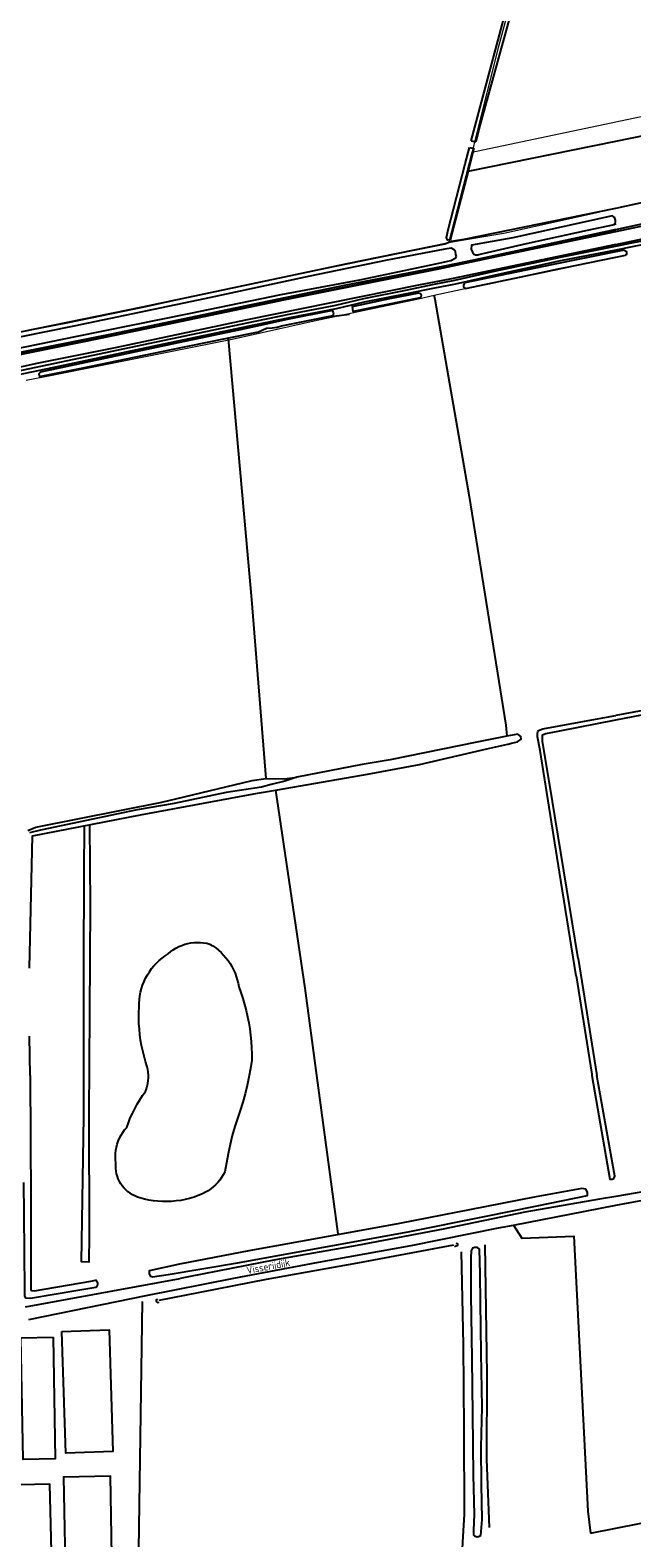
# Model space of a CAD drawing. Header units: metres. Extents: x 233874 to 239264, y 443832 to 448222.
# Tile 166 of 198: x 237801 to 238005, y 445843 to 446356. Entities that reach past the tile are written whole.
import ezdxf

# ---------------------------------------------------------------- set-up
doc = ezdxf.new("R2010")
doc.units = ezdxf.units.M
doc.header["$MEASUREMENT"] = 0
doc.layers.add('G01 kadestrale perceelsgrens', color=73, linetype='Continuous', lineweight=0)
for name, color, linetype in [('Goud-kadastrale grenzen', 13, 'Continuous'), ('HEK', 253, 'Continuous'), ('HOOFDGEBOUW', 4, 'Continuous'), ('HOUTWAL', 253, 'Continuous'), ('INSTEEKSLOOT', 153, 'Continuous'), ('KANTVERH', 253, 'Continuous'), ('KANTWATER', 153, 'Continuous'), ('MIDSLTGREPPEL', 253, 'Continuous'), ('OVERIGEAFSCH', 253, 'Continuous'), ('OVLIJNOBJ', 253, 'Continuous'), ('RASTER', 253, 'Continuous'), ('STRAATNAAM', 253, 'Continuous')]:
    doc.layers.add(name, color=color, linetype=linetype)
doc.styles.get("Standard").update_dxf_attribs({"font": 'iso.shx'})

# ---------------------------------------------------------------- blocks, each defined once
blk = doc.blocks.new('A$C1532452F')
at = {"layer": 'G01 kadestrale perceelsgrens'}
for p, q in [((238000, 446324.7), (238043.739, 446333.944)), ((237951.047, 446314.354), (238000, 446324.7)), ((237951.047, 446314.354), (237943.032, 446283.52))]:
    blk.add_line(p, q, dxfattribs=at)
at = {"layer": 'G01 kadestrale perceelsgrens', "flags": 128}
for points in [[(237943.032, 446283.52), (237907.997, 446276.399), (237875.468, 446269.472), (237840.016, 446261.609), (237813.524, 446256.148), (237783.119, 446250.224), (237762.559, 446245.981), (237732.798, 446239.743), (237725.476, 446239.006), (237723.414, 446238.552), (237721.365, 446238.648), (237719.715, 446238.735), (237718.48, 446239.463), (237718.314, 446240.968), (237718.11, 446243.074), (237718.96, 446249.811), (237721.94, 446262.354), (237727.911, 446290.191), (237733.047, 446314.195), (237739.864, 446344.066), (237747.271, 446377.976)], [(237989.885, 446462.609), (237983.573, 446437.431), (237970.933, 446390.928), (237959.916, 446349.943), (237952.379, 446319.695)], [(237952.379, 446319.695), (237951.075, 446314.463), (237951.047, 446314.354)], [(238000, 446295.151), (237993.498, 446293.748), (237962.42, 446286.838), (237943.032, 446283.52)], [(237723.998, 446230.965), (237751.609, 446236.75), (237804.015, 446247.218), (237853.89, 446257.687), (237915.812, 446270.218), (237955.312, 446278.187), (238000, 446287.803)], [(238000, 446278.557), (237996.092, 446277.773), (237980.406, 446274.625), (237955.578, 446269.281), (237938.149, 446265.525), (237932.812, 446264.375), (237897.312, 446256.812), (237872.562, 446251.25), (237868.909, 446250.513), (237840.031, 446244.687), (237808.203, 446238.375), (237799.416, 446236.689)]]:
    blk.add_lwpolyline(points, dxfattribs=at)

msp = doc.modelspace()

# ---------------------------------------------------------------- linework, layer by layer
at = {"layer": 'HEK'}
for p, q in [((237944.11, 446284.04), (237948.99, 446284.82)), ((237904.01, 446258.56), (237909.44, 446259.24))]:
    msp.add_line(p, q, dxfattribs=at)
at = {"layer": 'HOOFDGEBOUW'}
for points in [[(237808.55, 445910.9), (237809.28, 445869.47), (237798.31, 445869.27), (237797.58, 445910.71), (237808.55, 445910.9)], [(237811.56, 445912.87), (237827.57, 445913.38), (237828.88, 445871.95), (237812.87, 445871.44), (237811.56, 445912.87)], [(237828.78, 445822.95), (237828.03, 445863.54), (237812.06, 445863.24), (237812.82, 445822.65), (237828.78, 445822.95)], [(237808.46, 445819.63), (237807.45, 445860.89), (237781.19, 445860.25), (237782.21, 445818.98), (237808.46, 445819.63)]]:
    msp.add_lwpolyline(points, dxfattribs=at)
at = {"layer": 'HOUTWAL'}
msp.add_lwpolyline([(237868.15, 446250.8), (237876.01, 446162.1), (237880.97, 446101.09)], dxfattribs=at)
at = {"layer": 'INSTEEKSLOOT'}
for p, q in [((237950.17, 446315.95), (237951.73, 446315.59)), ((237950.79, 446318.26), (237952.33, 446317.92)), ((238000, 446289.85), (237999.53, 446289.75)), ((238002.83, 446281.01), (238000, 446280.44)), ((238000, 446278.61), (238003.33, 446279.29)), ((238022.18, 446126.73), (238000, 446122.61)), ((238000, 446121.08), (238022.37, 446125.42)), ((237987.18, 446039.81), (237993.58, 446000))]:
    msp.add_line(p, q, dxfattribs=at)
for points in [[(237950.79, 446318.26), (237963.89, 446367.63), (237968.68, 446386.73)], [(237971.72, 446388.9), (237953.77, 446323.43), (237952.33, 446317.92)], [(237951.73, 446315.59), (237949.73, 446307.93), (237943.63, 446284.56), (237942.71, 446284.43), (237942.34, 446285.36), (237942.57, 446286.32), (237942.83, 446287.47), (237948.7, 446310.43), (237950.17, 446315.95)], [(237998.84, 446292.73), (237964.96, 446285.22), (237950.87, 446282.74), (237950.83, 446281.31), (237951.21, 446280.29), (237951.67, 446279.68), (237952.23, 446279.47), (237953.05, 446279.38), (237953.39, 446279.52), (237969.64, 446283.27), (237990.36, 446287.81), (237999.53, 446289.75)], [(237999.53, 446289.75), (237999.71, 446290.08), (237999.84, 446290.44), (237999.89, 446290.82), (237999.87, 446291.2), (237999.79, 446291.57), (237999.64, 446291.92), (237999.42, 446292.24), (237999.15, 446292.51), (237998.84, 446292.73)], [(237720.32, 446232.56), (237723.24, 446232.48), (237731.08, 446233.96), (237782.94, 446244.76), (237816.15, 446251.61), (237854.86, 446259.44), (237886.16, 446265.88), (237912.86, 446270.96), (237938.79, 446276.4), (237943.92, 446277.53), (237945.56, 446278.35), (237945.59, 446278.45), (237945.74, 446278.81)], [(237945.74, 446278.81), (237945.61, 446279.56), (237945.4, 446280.48), (237944.98, 446281.17), (237943.96, 446281.67), (237941.87, 446281.36), (237921.64, 446277.48), (237895.88, 446272.17), (237860.02, 446264.41), (237815.59, 446255.14), (237788.05, 446249.59)], [(238000, 446280.44), (237978.68, 446276.16), (237948.66, 446269.84)], [(237948.86, 446267.91), (237986.19, 446275.78), (238000, 446278.61)], [(238002.83, 446281.01), (238003.08, 446280.95), (238003.3, 446280.83), (238003.48, 446280.65), (238003.61, 446280.44), (238003.68, 446280.19), (238003.68, 446279.94), (238003.62, 446279.7), (238003.51, 446279.48), (238003.33, 446279.29)], [(237948.86, 446267.91), (237948.63, 446268.07), (237948.43, 446268.28), (237948.3, 446268.54), (237948.24, 446268.82), (237948.24, 446269.1), (237948.32, 446269.38), (237948.46, 446269.63), (237948.66, 446269.84)], [(237933.39, 446264.82), (237910.6, 446260.18), (237910.41, 446261.78), (237922.51, 446264.49), (237933.12, 446266.48)], [(237933.12, 446266.48), (237933.35, 446266.36), (237933.53, 446266.19), (237933.67, 446265.97), (237933.74, 446265.73), (237933.75, 446265.47), (237933.69, 446265.23), (237933.57, 446265), (237933.39, 446264.82)], [(237904.09, 446259.71), (237903.59, 446260.42), (237888.17, 446257.41), (237879.97, 446255.6), (237872.19, 446253.94), (237848.9, 446248.98), (237804.2, 446239.45), (237803.63, 446238.9), (237803.96, 446237.95), (237818.24, 446240.81), (237848.77, 446247.18), (237867.23, 446250.95), (237878.38, 446253.21), (237881.14, 446254.43), (237883.11, 446254.56), (237884.8, 446254.81), (237886.29, 446255.25), (237895.3, 446257.04), (237903.88, 446258.77), (237904.09, 446259.71)], [(237986.53, 446033.88), (237980.88, 446069.2), (237974.22, 446110.68), (237973.31, 446115.34), (237973.38, 446116.51), (237973.51, 446117.01), (237973.65, 446117.44), (237975.17, 446117.98), (237993.09, 446121.33), (238000, 446122.61)], [(237987.18, 446039.81), (237977.47, 446099.55), (237975, 446113.76), (237975.04, 446114.88), (237975.09, 446116.01), (237976.15, 446116.44), (237980.98, 446117.39), (238000, 446121.08)], [(237800.51, 446036.57), (237801.47, 446081.58), (237838.29, 446088.77), (237878.04, 446096.14), (237884.22, 446097.17), (237887.52, 446097.73), (237915.52, 446102.57), (237933.25, 446105.9), (237956.14, 446111.2), (237963.24, 446112.84), (237964.46, 446113.13), (237966.5, 446113.61), (237967.84, 446114.5), (237967.69, 446115.41), (237966.71, 446116.2), (237962.97, 446115.49), (237952.73, 446113.53), (237923.18, 446107.49), (237913.72, 446105.91), (237891.49, 446101.63), (237887.35, 446100.22), (237882.79, 446099.1), (237879.48, 446098.16), (237867.45, 446096.38), (237849.78, 446092.6), (237837.11, 446090.44), (237804.2, 446083.55), (237800.47, 446082.58)], [(237820.94, 446085.39), (237821.15, 446058.05), (237820.93, 446021.43), (237820.68, 445986.54), (237820.77, 445945.74), (237820.66, 445936.43), (237818.24, 445936.52), (237818.94, 445986.03), (237818.95, 446036.95), (237819.05, 446069.3), (237819.2, 446085.04)], [(237986.53, 446033.88), (237991.8, 446000.47), (237991.88, 446000)], [(237800.76, 446000), (237800.49, 446013.37)], [(237800.76, 446000), (237800.92, 445957.47), (237800.98, 445927.15), (237801.15, 445926.84), (237802.21, 445926.72), (237821.33, 445930.01), (237822.95, 445930.32)], [(237991.88, 446000), (237998, 445964.67), (237998.73, 445964.68), (237999.31, 445964.87), (237999.63, 445965.76), (237996.43, 445984.06), (237993.58, 446000)], [(237823.13, 445927.86), (237816.99, 445926.79), (237800.84, 445924.09), (237799.24, 445924.2), (237798.92, 445924.92), (237798.89, 445926.88), (237798.66, 445952.83), (237798.63, 445963.6)], [(237973.28, 445955.63), (237990.36, 445959.08), (237990.37, 445960.23), (237989.82, 445961.3), (237988.46, 445961.49), (237972.23, 445958.53), (237950.8, 445954.38), (237926.38, 445949.57), (237900.92, 445944.91), (237875.1, 445940.33), (237851.58, 445935.71), (237841.27, 445933.46), (237841.25, 445932.52), (237841.57, 445931.78), (237842.36, 445931.4), (237847.7, 445932.23), (237871.27, 445936.22), (237899.41, 445941.34), (237929.95, 445946.91), (237954.7, 445951.9), (237973.28, 445955.63)], [(237945.59, 445942.94), (237946.12, 445942.79), (237946.17, 445942.39), (237946.01, 445942.05), (237945.72, 445941.84), (237945.16, 445941.69)], [(237953.87, 445932.48), (237953.6, 445940.86), (237952.9, 445941.43), (237951.99, 445941.45), (237951.27, 445941.15), (237950.83, 445940.31), (237950.63, 445937.95), (237950.72, 445925.44), (237950.96, 445903.57), (237951.28, 445884.66), (237951.47, 445863.94), (237951.76, 445850.57), (237951.63, 445845.13), (237951.62, 445843.51)], [(237823.13, 445927.86), (237823.38, 445928.08), (237823.58, 445928.34), (237823.71, 445928.65), (237823.76, 445928.98), (237823.74, 445929.31), (237823.64, 445929.63), (237823.46, 445929.91), (237823.23, 445930.15), (237822.95, 445930.32)], [(237954.12, 445843.42), (237954.54, 445848.77), (237954.33, 445860.78), (237954.17, 445873.46), (237954.56, 445887.03), (237954.16, 445905.45), (237954.01, 445922.68), (237953.87, 445932.48)], [(237844.03, 445923.75), (237843.66, 445923.57), (237843.6, 445923.16), (237843.69, 445922.89), (237844.01, 445922.75), (237844.63, 445922.81)], [(237951.62, 445843.51), (237951.89, 445843.28), (237952.19, 445843.12), (237952.51, 445843.01), (237952.85, 445842.97), (237953.2, 445842.99), (237953.53, 445843.07), (237953.84, 445843.22), (237954.12, 445843.42)]]:
    msp.add_lwpolyline(points, dxfattribs=at)
at = {"layer": 'KANTVERH'}
msp.add_line((237799.12, 445921.27), (237851.73, 445930.87), dxfattribs=at)
for points in [[(238000.12, 446281.18), (238006.3, 446282.41), (238018.53, 446284.76), (238026.63, 446286.61), (238053.27, 446291.81), (238058.33, 446293.14), (238127.43, 446307.68), (238185.81, 446319.98), (238243.33, 446331.62), (238331.6, 446349.5), (238417.3, 446366.91), (238433.1, 446370.6), (238484.69, 446380.97)], [(238000, 446287.38), (238029.46, 446293.59), (238060.02, 446299.82)], [(238000, 446282.95), (238012.79, 446285.65), (238060.67, 446295.59)], [(237999.88, 446282.36), (238006.07, 446283.58), (238018.29, 446285.94), (238026.4, 446287.78), (238052.97, 446292.97)], [(237700.42, 446217.87), (237705.11, 446236.24), (237705.59, 446232.65), (237706.64, 446230.06), (237708.01, 446228.83), (237708.93, 446228.3), (237709.83, 446227.96), (237710.65, 446227.96), (237711.61, 446227.96), (237717.13, 446228.66), (237725.02, 446230.41), (237732.31, 446231.97), (237754.92, 446236.67), (237786.52, 446243.28), (237824.66, 446251.05), (237887.57, 446264.23), (237939.78, 446274.7), (237960.99, 446279.16), (238000, 446287.38)], [(238000, 446282.95), (237944.13, 446271.2), (237932.91, 446269.14), (237873.95, 446257.14), (237830.22, 446247.82), (237803.05, 446242.42), (237771.39, 446235.5), (237733.12, 446227.7), (237721.54, 446224.8), (237722.89, 446224.33), (237724.57, 446224.44), (237725.51, 446224.71), (237725.69, 446224.79)], [(237725.69, 446224.79), (237761.8, 446232.54), (237808.66, 446242.39), (237843.77, 446249.84), (237877.26, 446256.89), (237888.85, 446259.22), (237904.74, 446262.33), (237914.25, 446264.58), (237929.16, 446267.49), (237937.6, 446269.29), (237945.27, 446270.77), (237958.75, 446273.82), (237981.18, 446278.67), (237999.88, 446282.36)], [(237726.2, 446223.86), (237762.05, 446231.37), (237808.91, 446241.22), (237844.02, 446248.67), (237877.5, 446255.71), (237889.08, 446258.04), (237904.99, 446261.16), (237914.5, 446263.41), (237929.41, 446266.32), (237937.88, 446268.12), (237945.53, 446269.6), (237959.01, 446272.65), (237981.35, 446277.48), (238000.12, 446281.18)], [(238236.15, 446000), (238191.83, 445992.66), (238172.01, 445988.96), (238148.32, 445985.09), (238128.01, 445981.35), (238102.19, 445976.74), (238075.75, 445972.51), (238044.95, 445967.02), (238015.74, 445961.48), (238000, 445958.83)], [(238000, 445955.79), (238036.2, 445962.51), (238037.36, 445962.39), (238038.56, 445961.96), (238039.21, 445961.14), (238039.66, 445960.27), (238039.78, 445957.48), (238040.48, 445946.44), (238041.08, 445926.03), (238040.68, 445904.28), (238041.08, 445898.32), (238041.78, 445894.23), (238043.11, 445887.93), (238046.37, 445871.53), (238049.53, 445856.78), (238049.82, 445855.43), (238054.3, 445833.54), (238059.87, 445807.44), (238064.56, 445784.88), (238066.38, 445778.33)], [(237800.28, 445916.88), (237840.16, 445925.06), (237870.03, 445931.04), (237898.82, 445936.43), (237930.34, 445942.14), (237960.1, 445948.09), (237965.14, 445949.08), (237989.56, 445953.85), (238000, 445955.79)], [(238000, 445958.83), (237994.5, 445957.9), (237969.02, 445953.51), (237941.23, 445947.68), (237911.95, 445942.11), (237884.21, 445937.27), (237854.57, 445931.49), (237851.73, 445930.87)]]:
    msp.add_lwpolyline(points, dxfattribs=at)
at = {"layer": 'KANTWATER'}
for points in [[(237847.71, 446041.46), (237848.54, 446042.16), (237849.41, 446042.79), (237850.33, 446043.36), (237851.29, 446043.87), (237852.29, 446044.3), (237853.31, 446044.66), (237854.35, 446044.95), (237855.42, 446045.15), (237856.49, 446045.28), (237857.57, 446045.33), (237858.65, 446045.3), (237859.73, 446045.2), (237860.8, 446045.01), (237861.85, 446044.75)], [(237861.85, 446044.75), (237862.88, 446044.11), (237863.87, 446043.41), (237864.82, 446042.66), (237865.72, 446041.85), (237866.57, 446040.98), (237867.36, 446040.07), (237868.1, 446039.11), (237868.78, 446038.1), (237869.4, 446037.06), (237869.95, 446035.98), (237870.44, 446034.88), (237870.86, 446033.74), (237871.21, 446032.58), (237871.49, 446031.4), (237871.7, 446030.21)], [(237837.82, 446023.3), (237837.82, 446024.58), (237837.9, 446025.85), (237838.06, 446027.11), (237838.3, 446028.36), (237838.62, 446029.6), (237839.01, 446030.81), (237839.48, 446032), (237840.02, 446033.15), (237840.63, 446034.27), (237841.3, 446035.35), (237842.05, 446036.38), (237842.85, 446037.37), (237843.72, 446038.3), (237844.64, 446039.18), (237845.62, 446040), (237846.64, 446040.76), (237847.71, 446041.46)], [(237871.7, 446030.21), (237872.43, 446028.21), (237873.1, 446026.19), (237873.7, 446024.15), (237874.23, 446022.09), (237874.71, 446020.02), (237875.11, 446017.93), (237875.45, 446015.83), (237875.73, 446013.72), (237875.93, 446011.6), (237876.07, 446009.47), (237876.14, 446007.35), (237876.15, 446005.22)], [(237840.58, 446002.98), (237839.99, 446004.77), (237839.47, 446006.57), (237839.02, 446008.39), (237838.63, 446010.23), (237838.31, 446012.08), (237838.06, 446013.94), (237837.88, 446015.8), (237837.76, 446017.68), (237837.71, 446019.55), (237837.73, 446021.43), (237837.82, 446023.3)], [(237840, 445994.55), (237840.32, 445995.45), (237840.57, 445996.37), (237840.77, 445997.3), (237840.89, 445998.25), (237840.96, 445999.2), (237840.96, 446000.15), (237840.9, 446001.1), (237840.77, 446002.05), (237840.58, 446002.98)], [(237876.15, 446005.22), (237875.69, 446002.33), (237875.15, 445999.46), (237874.54, 445996.6), (237873.85, 445993.75), (237873.08, 445990.93), (237872.23, 445988.13), (237871.32, 445985.35), (237870.33, 445982.6)], [(237833.57, 445982.28), (237834.16, 445983.91), (237834.81, 445985.53), (237835.53, 445987.11), (237836.31, 445988.66), (237837.14, 445990.19), (237838.04, 445991.68), (237838.99, 445993.13), (237840, 445994.55)], [(237829.9, 445970.2), (237829.78, 445971.28), (237829.74, 445972.37), (237829.78, 445973.45), (237829.9, 445974.53), (237830.1, 445975.6), (237830.38, 445976.65), (237830.73, 445977.68), (237831.16, 445978.68), (237831.66, 445979.64), (237832.23, 445980.57), (237832.87, 445981.45), (237833.57, 445982.28)], [(237870.33, 445982.6), (237869.52, 445979.54), (237868.78, 445976.47), (237868.1, 445973.38), (237867.48, 445970.28), (237866.92, 445967.17)], [(237838.09, 445958.35), (237837.21, 445958.62), (237836.36, 445958.97), (237835.54, 445959.39), (237834.75, 445959.88), (237834.01, 445960.42), (237833.32, 445961.03), (237832.68, 445961.69), (237832.09, 445962.4), (237831.57, 445963.16), (237831.11, 445963.96), (237830.72, 445964.79), (237830.4, 445965.66), (237830.15, 445966.54), (237829.97, 445967.45), (237829.87, 445968.36), (237829.85, 445969.28), (237829.9, 445970.2)], [(237866.92, 445967.17), (237866.43, 445966.21), (237865.87, 445965.29), (237865.24, 445964.41), (237864.56, 445963.57), (237863.82, 445962.79), (237863.02, 445962.06), (237862.17, 445961.38), (237861.28, 445960.77), (237860.35, 445960.23), (237859.38, 445959.75)], [(237859.38, 445959.75), (237857.95, 445959.15), (237856.48, 445958.62), (237854.99, 445958.16), (237853.48, 445957.79), (237851.95, 445957.49), (237850.41, 445957.27), (237848.86, 445957.12), (237847.3, 445957.06), (237845.75, 445957.08), (237844.19, 445957.17), (237842.65, 445957.35), (237841.11, 445957.6), (237839.59, 445957.94), (237838.09, 445958.35)]]:
    msp.add_lwpolyline(points, dxfattribs=at)
at = {"layer": 'MIDSLTGREPPEL'}
msp.add_lwpolyline([(237944.83, 445942.2), (237912.15, 445936.1), (237881.05, 445930.53), (237853.24, 445925.11), (237844.48, 445923.44)], dxfattribs=at)
at = {"layer": 'OVERIGEAFSCH'}
msp.add_line((238000, 446288.04), (238049.62, 446298.83), dxfattribs=at)
for points in [[(238000, 446288.04), (237996.96, 446287.38), (237969.62, 446281.51), (237952.14, 446277.73), (237941.69, 446275.62), (237907.55, 446268.96), (237870.43, 446261.26), (237828.43, 446252.38), (237798.88, 446246.51), (237773.13, 446240.85), (237745.42, 446235.29), (237728.23, 446231.78), (237724.16, 446231.03), (237721.04, 446230.85), (237717.75, 446231.14), (237715.41, 446231.82), (237713.88, 446232.75), (237712.73, 446233.67), (237711.87, 446234.68), (237710.73, 446236.27), (237710.12, 446237.64), (237709.94, 446238.78), (237709.65, 446241.37), (237709.66, 446243.86)], [(237930.47, 446280.95), (237941.8, 446283.14), (237944.11, 446284.04)]]:
    msp.add_lwpolyline(points, dxfattribs=at)
at = {"layer": 'OVLIJNOBJ'}
for p, q in [((237990.52, 445851.69), (237991.34, 445844.21)), ((237991.34, 445844.21), (238000, 445845.88))]:
    msp.add_line(p, q, dxfattribs=at)
for points in [[(237965.14, 445949.08), (237968.07, 445944.64), (237985.72, 445945.3), (237990.52, 445851.69)], [(238000, 445845.88), (238008.01, 445847.42), (238047.09, 445855.17), (238049.53, 445856.78)]]:
    msp.add_lwpolyline(points, dxfattribs=at)
at = {"layer": 'RASTER'}
for p, q in [((237949.73, 446307.93), (238000, 446318.18)), ((238000, 446295.34), (238044.72, 446304.96)), ((237898.19, 446000), (237905.45, 445946.12)), ((237837.47, 445819.01), (237838.98, 445923.1))]:
    msp.add_line(p, q, dxfattribs=at)
for points in [[(237833.07, 446469.09), (237831.87, 446457.65), (237812.17, 446459.84), (237814.2, 446480.78), (237792.8, 446482.62), (237794.01, 446492.79), (237774.11, 446495.27), (237770.52, 446479.66), (237762.09, 446442.44), (237760.86, 446436.41), (237746.98, 446373.64), (237742.42, 446354.81), (237726.87, 446284.39), (237718.71, 446248.23), (237717.56, 446243.66), (237717.84, 446241.12), (237718.76, 446239.72), (237720.86, 446238.29), (237725.94, 446239.08), (237777.41, 446249.16), (237839.02, 446261.68), (237900.65, 446274.79), (237930.47, 446280.95)], [(238000, 446318.18), (238037.77, 446325.88), (238043.82, 446327.59), (238131.59, 446345.6), (238123.57, 446321.77)], [(237948.99, 446284.82), (237993.93, 446294.04), (238000, 446295.34)], [(237938.08, 446265.77), (237938.39, 446264.35), (237950.13, 446197.12), (237962.57, 446119.32), (237962.97, 446115.49)], [(237799.96, 446083.39), (237802.7, 446084.57), (237845.49, 446093.12), (237853.1, 446094.92), (237876.22, 446100.39), (237880.97, 446101.09), (237887.44, 446101), (237891.49, 446101.63)], [(237884.22, 446097.17), (237894.22, 446029.76), (237898.19, 446000)], [(237964.5, 445698.96), (237962.81, 445712.57), (237957.79, 445754.88), (237953.81, 445789.92), (237948.92, 445827.11), (237947.71, 445836.45), (237947.91, 445841.09), (237948.54, 445850.59), (237948.43, 445879.69), (237948.16, 445908.34), (237947.47, 445940)], [(237955.49, 445942.38), (237956.06, 445898.23), (237956.01, 445869.4), (237956.92, 445846.04)]]:
    msp.add_lwpolyline(points, dxfattribs=at)

# ---------------------------------------------------------------- block references
at = {"layer": 'Goud-kadastrale grenzen', "linetype": 'Continuous'}
msp.add_blockref('A$C1532452F', (0, 0), dxfattribs=at)

# ---------------------------------------------------------------- texts
at = {"layer": 'STRAATNAAM'}
msp.add_text('Visserijdijk', height=2.5, rotation=11.0176, dxfattribs=at).set_placement((237874.65, 445932.35))

doc.saveas('drawing.dxf')
